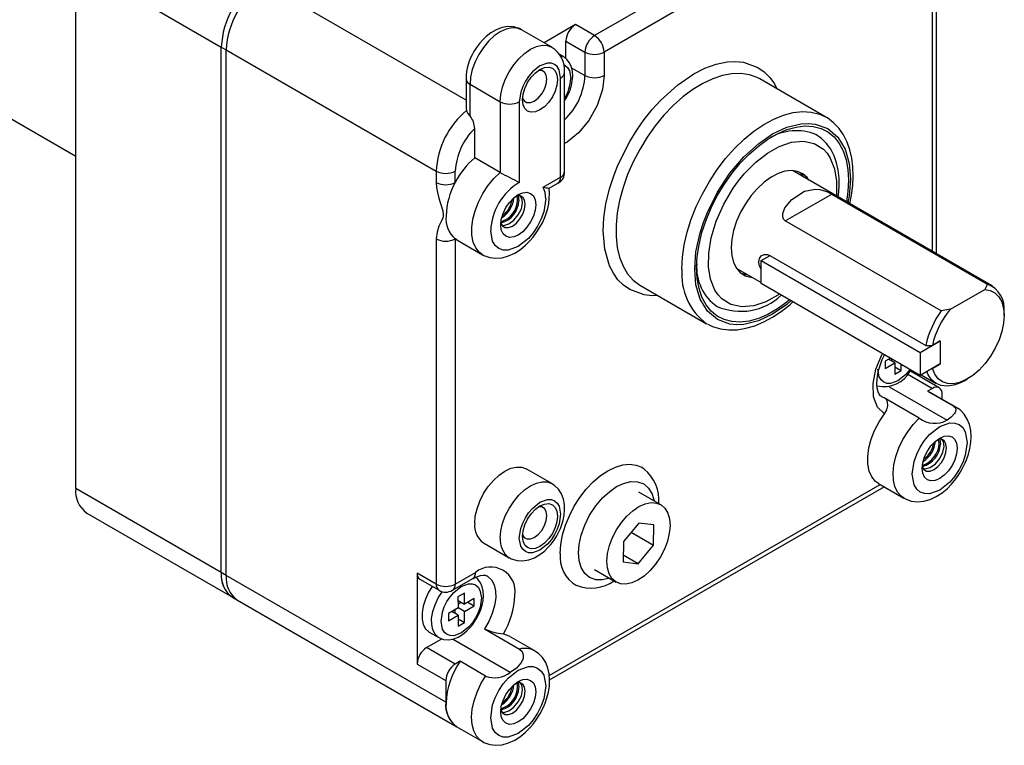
# Model space of a CAD drawing. Header units: inches. Extents: x 0 to 44, y 0 to 34.
# Tile 4 of 7: x 12 to 16.4, y 23.9 to 27.1. Entities that reach past the tile are written whole.
import ezdxf

# ---------------------------------------------------------------- set-up
doc = ezdxf.new("R2010")
doc.units = ezdxf.units.IN
doc.header["$LTSCALE"] = 4
doc.header["$MEASUREMENT"] = 0

msp = doc.modelspace()

# ---------------------------------------------------------------- linework, layer by layer
for p, q in [((10.1916, 27.7396), (12.2803, 26.5338)), ((15.3852, 27.5309), (14.5869, 27.07)), ((15.4276, 27.4574), (14.6293, 26.9965)), ((12.2803, 27.3929), (12.9276, 27.0191)), ((12.2803, 25.0576), (12.2803, 27.3929)), ((14.0156, 26.783), (13.1193, 27.3004)), ((16.1067, 26.1007), (16.1067, 27.1854)), ((16.0891, 26.1109), (16.0891, 27.1771)), ((14.3969, 27.0182), (14.2625, 27.0958)), ((14.502, 27.119), (14.3622, 27.0383)), ((14.5869, 27.07), (14.502, 27.119)), ((12.9276, 27.0191), (12.9496, 27.0065)), ((12.9276, 24.6838), (12.9276, 27.0191)), ((14.4596, 26.9677), (14.4596, 27.0455)), ((14.4596, 27.0455), (14.5444, 26.9965)), ((12.9496, 27.0065), (13.8829, 26.4677)), ((12.9496, 24.6712), (12.9496, 27.0065)), ((14.4483, 26.9765), (14.43, 26.9871)), ((14.5444, 26.9965), (14.5444, 26.8928)), ((14.6293, 26.9965), (14.6293, 26.8928)), ((14.4847, 26.9273), (14.5444, 26.8928)), ((14.0156, 26.8782), (14.0156, 26.7472)), ((14.4362, 26.4413), (14.4362, 26.8822)), ((14.4538, 26.4658), (14.4538, 26.9067)), ((15.6152, 26.7078), (15.3217, 26.8772)), ((14.0332, 26.8537), (14.1675, 26.7761)), ((14.0332, 26.7126), (14.0332, 26.8537)), ((14.1675, 26.7761), (14.1675, 26.4616)), ((14.2524, 26.7761), (14.2524, 26.4175)), ((14.0541, 26.5271), (14.0541, 26.6566)), ((15.5728, 26.6289), (15.5725, 26.6291)), ((14.1675, 26.4616), (14.0541, 26.5271)), ((13.8829, 26.4677), (13.8829, 26.4176)), ((13.9678, 26.4176), (13.9678, 26.4677)), ((14.3586, 26.3965), (14.4362, 26.4413)), ((16.3559, 25.9569), (15.4668, 26.4701)), ((14.3856, 26.3918), (14.4238, 26.4138)), ((14.2449, 26.3395), (14.2423, 26.3591)), ((15.4347, 26.2466), (15.6411, 26.3657)), ((15.6411, 26.3657), (16.3341, 25.9657)), ((16.1277, 25.8466), (15.4347, 26.2466)), ((13.8829, 26.1666), (13.8829, 24.6325)), ((13.9751, 26.1618), (13.9678, 26.1666)), ((13.9678, 26.1666), (13.9678, 24.6325)), ((13.9751, 26.1618), (14.0886, 26.0963)), ((15.3276, 26.07), (15.3672, 26.0929)), ((15.3668, 26.0931), (16.0598, 25.6931)), ((15.3276, 25.9679), (15.3276, 26.07)), ((15.3276, 26.07), (16.0347, 25.6618)), ((15.2169, 26.0371), (15.3276, 25.9732)), ((14.7918, 25.9592), (15.0852, 25.7898)), ((16.0347, 25.5597), (15.3276, 25.9679)), ((16.3341, 25.9657), (16.3215, 25.9421)), ((16.1686, 25.8538), (16.3215, 25.9421)), ((15.1321, 25.8661), (15.1323, 25.8659)), ((16.1686, 25.8538), (16.1277, 25.8466)), ((16.4077, 25.8261), (16.4077, 25.8424)), ((15.0895, 25.7874), (15.0852, 25.7898)), ((16.0347, 25.6618), (16.123, 25.7128)), ((16.123, 25.7132), (16.0886, 25.6934)), ((16.1227, 25.713), (16.123, 25.7128)), ((16.123, 25.7132), (16.123, 25.6103)), ((16.123, 25.7128), (16.123, 25.6108)), ((16.0347, 25.6618), (16.0347, 25.5597)), ((16.0598, 25.6931), (16.0886, 25.6934)), ((15.8792, 25.6235), (15.879, 25.5908)), ((15.879, 25.5908), (15.9218, 25.6152)), ((15.9018, 25.6364), (15.8792, 25.6235)), ((15.9218, 25.6152), (15.8934, 25.6316)), ((15.9076, 25.6331), (15.9076, 25.6235)), ((15.9218, 25.6152), (15.9216, 25.5657)), ((15.9499, 25.5819), (15.95, 25.6086)), ((16.123, 25.6108), (16.0347, 25.5597)), ((16.0886, 25.5905), (16.123, 25.6103)), ((16.1227, 25.6106), (16.123, 25.6103)), ((15.9216, 25.5657), (15.9499, 25.5819)), ((15.9218, 25.5982), (15.9499, 25.5819)), ((15.9795, 25.5652), (16.0891, 25.5019)), ((16.1191, 25.5049), (15.9918, 25.5784)), ((16.0043, 25.5712), (16.0043, 25.5773)), ((16.0886, 25.5905), (16.0879, 25.5905)), ((16.0392, 25.5624), (16.1059, 25.5239)), ((16.2309, 25.5363), (16.245, 25.5444)), ((15.897, 25.5091), (16.1537, 25.3609)), ((16.0891, 25.5019), (16.0677, 25.4896)), ((16.0677, 25.4896), (16.1812, 25.424)), ((16.1953, 25.4177), (16.0818, 25.4832)), ((16.1315, 25.4545), (16.1315, 25.4774)), ((15.8748, 25.46), (15.8631, 25.4653)), ((16.0307, 25.37), (15.8748, 25.46)), ((16.1812, 25.424), (16.1952, 25.4177)), ((16.1188, 25.2574), (16.1161, 25.277)), ((14.3969, 25.0789), (14.2834, 25.1445)), ((12.9276, 24.6838), (12.2803, 25.0576)), ((14.3858, 24.2267), (15.8562, 25.0755)), ((14.3872, 24.2072), (15.8738, 25.0654)), ((14.8813, 24.9854), (14.7844, 25.0413)), ((15.8489, 25.0797), (15.9624, 25.0142)), ((12.33, 24.9477), (12.9773, 24.574)), ((14.7833, 24.9038), (14.7155, 24.8212)), ((14.7497, 24.8629), (14.8485, 24.8058)), ((14.8498, 24.8961), (14.7833, 24.9038)), ((14.8485, 24.8058), (14.8498, 24.8961)), ((14.7155, 24.8212), (14.7142, 24.7309)), ((14.0934, 24.8154), (14.2069, 24.7498)), ((14.7807, 24.7232), (14.8485, 24.8058)), ((14.7807, 24.7232), (14.7146, 24.7613)), ((14.5859, 24.6975), (14.6828, 24.6416)), ((14.7142, 24.7309), (14.7807, 24.7232)), ((12.9496, 24.6712), (12.9276, 24.6838)), ((13.9254, 24.1079), (12.9496, 24.6712)), ((13.8829, 24.6325), (13.7981, 24.6815)), ((13.7981, 24.6815), (13.7981, 24.2773)), ((13.8105, 24.654), (13.8954, 24.605)), ((13.9554, 24.605), (14.0452, 24.6569)), ((13.9678, 24.6325), (14.0576, 24.6843)), ((12.9773, 24.574), (12.9993, 24.5613)), ((12.9993, 24.5613), (13.9751, 23.998)), ((14.0081, 24.5926), (13.9798, 24.576)), ((13.9798, 24.576), (13.9801, 24.5268)), ((13.9799, 24.5598), (14.0083, 24.5433)), ((14.0083, 24.5433), (14.0081, 24.5926)), ((14.0511, 24.5684), (14.0083, 24.5433)), ((14.0513, 24.5358), (14.0511, 24.5684)), ((13.9801, 24.5268), (13.9373, 24.5017)), ((13.9662, 24.5187), (13.9663, 24.5023)), ((13.98, 24.5434), (13.994, 24.5516)), ((14.0085, 24.5108), (13.9801, 24.5272)), ((14.0085, 24.5108), (14.0513, 24.5358)), ((14.0232, 24.552), (14.0513, 24.5358)), ((13.9373, 24.5017), (13.9375, 24.4692)), ((13.9375, 24.4692), (13.9803, 24.4942)), ((13.9803, 24.4942), (13.9522, 24.5104)), ((13.9803, 24.4942), (13.9806, 24.445)), ((13.9804, 24.478), (14.0088, 24.4615)), ((14.0088, 24.4615), (14.0085, 24.5108)), ((13.9806, 24.445), (14.0088, 24.4615)), ((14.0972, 24.4339), (14.2532, 24.3439)), ((13.8405, 24.3508), (13.9081, 24.3898)), ((13.8518, 24.4197), (13.8946, 24.395)), ((14.212, 24.24), (13.9553, 24.3882)), ((14.3215, 24.3359), (14.208, 24.4014)), ((13.9678, 24.2773), (13.8405, 24.3508)), ((13.7981, 24.2773), (13.9254, 24.2038)), ((13.9892, 24.2896), (13.9678, 24.2773)), ((14.1027, 24.2241), (13.9892, 24.2896)), ((13.9254, 24.2038), (13.9254, 24.1079)), ((14.2449, 24.1756), (14.2423, 24.1953)), ((13.9751, 23.998), (14.0886, 23.9325))]:
    msp.add_line(p, q)
at = {"flags": 128}
for points in [[(14.2625, 27.0958), (14.2422, 27.1033), (14.219, 27.1042), (14.1938, 27.0985), (14.1675, 27.0864), (14.1413, 27.0683), (14.1161, 27.0449), (14.0929, 27.0171), (14.0725, 26.9861), (14.0558, 26.9529), (14.0434, 26.9189), (14.0358, 26.8854), (14.0332, 26.8537)], [(14.2617, 27.0954), (14.2529, 27.1007), (14.2271, 27.1084), (14.2017, 27.1097), (14.1755, 27.1054), (14.1496, 27.0957), (14.1256, 27.0819), (14.1054, 27.0662), (14.088, 27.0494), (14.0754, 27.0349), (14.0621, 27.0171), (14.0506, 26.9988)], [(14.1675, 26.7761), (14.1701, 26.8079), (14.1778, 26.8414), (14.1902, 26.8754), (14.2069, 26.9085), (14.2273, 26.9396), (14.2505, 26.9673), (14.2757, 26.9907), (14.3019, 27.0088), (14.3281, 27.021), (14.3533, 27.0267), (14.3765, 27.0258), (14.3969, 27.0182), (14.3971, 27.0181)], [(14.4364, 26.9816), (14.4428, 26.9793), (14.4474, 26.977)], [(14.4538, 26.7808), (14.4593, 26.7889), (14.4734, 26.8176), (14.478, 26.8295), (14.484, 26.8493), (14.4879, 26.8693), (14.4896, 26.8901), (14.4884, 26.9106), (14.484, 26.9302), (14.4761, 26.9483), (14.4642, 26.9641), (14.4483, 26.9765), (14.447, 26.977)], [(14.4362, 26.8822), (14.4298, 26.9176), (14.4212, 26.9318), (14.4093, 26.9418), (14.3948, 26.9471), (14.3782, 26.9474), (14.3443, 26.9353), (14.3105, 26.9083), (14.2938, 26.8888), (14.2793, 26.8667), (14.2675, 26.8431), (14.2588, 26.8189), (14.2524, 26.7761)], [(14.2665, 26.7843), (14.2692, 26.8091), (14.277, 26.8352), (14.2893, 26.8609), (14.3054, 26.8845), (14.3242, 26.9043), (14.3443, 26.919), (14.3645, 26.9276), (14.3832, 26.9294), (14.3993, 26.9244), (14.4117, 26.913), (14.4195, 26.8958), (14.4221, 26.8741)], [(14.45, 26.9399), (14.4553, 26.9378), (14.4667, 26.9278), (14.4749, 26.9136), (14.4808, 26.8787)], [(14.6254, 26.2018), (14.6284, 26.2602), (14.6377, 26.323), (14.6537, 26.3895), (14.6706, 26.442), (14.6911, 26.4945), (14.7434, 26.5991), (14.7743, 26.6491), (14.8079, 26.6968), (14.843, 26.7408), (14.8801, 26.7816), (14.9551, 26.8498), (15.0284, 26.9), (15.0775, 26.9248), (15.1273, 26.9428), (15.1768, 26.9529), (15.2138, 26.9548), (15.249, 26.9514), (15.3134, 26.9282), (15.3413, 26.9086), (15.3658, 26.884), (15.3863, 26.8552), (15.3974, 26.8335)], [(14.2667, 26.791), (14.2739, 26.7797), (14.2863, 26.7726), (14.3018, 26.7724), (14.3191, 26.7792), (14.3364, 26.7924), (14.3519, 26.8105), (14.3643, 26.8319), (14.3722, 26.8545), (14.375, 26.876)], [(14.375, 26.876), (14.3722, 26.8943), (14.3643, 26.9077), (14.3519, 26.9149), (14.3386, 26.9154)], [(14.6293, 26.8928), (14.6217, 26.8296), (14.5982, 26.7599), (14.561, 26.6932), (14.516, 26.6383), (14.4656, 26.5966), (14.4538, 26.5911)], [(15.3217, 26.8772), (15.3097, 26.8835), (15.2752, 26.8959), (15.2377, 26.9016), (15.1976, 26.9005), (15.1555, 26.8927), (15.1121, 26.8782), (15.0678, 26.8572), (15.0235, 26.83), (14.9795, 26.7971), (14.9367, 26.7589), (14.8956, 26.7159), (14.8567, 26.6686), (14.8206, 26.6179), (14.7878, 26.5644), (14.7588, 26.5088), (14.734, 26.452), (14.7138, 26.3947), (14.6983, 26.3377), (14.6879, 26.2818), (14.6826, 26.2279), (14.6826, 26.1766), (14.6879, 26.1287), (14.6983, 26.0849), (14.7138, 26.0457), (14.734, 26.0118), (14.7588, 25.9836), (14.7878, 25.9615), (14.7918, 25.9592)], [(14.4221, 26.8741), (14.4195, 26.8493), (14.4117, 26.8232), (14.3993, 26.7974), (14.3832, 26.7738), (14.3645, 26.754), (14.3443, 26.7394), (14.3242, 26.7308), (14.3054, 26.7289), (14.2893, 26.7339), (14.277, 26.7454), (14.2692, 26.7626), (14.2665, 26.7843)], [(14.0156, 26.7472), (14.0156, 26.7471), (14.0175, 26.7371)], [(14.0332, 26.7126), (14.024, 26.7251), (14.0175, 26.7371)], [(14.9754, 26.0324), (14.978, 26.0851), (14.9859, 26.1401), (14.9989, 26.1967), (15.0168, 26.2539), (15.0393, 26.3111), (15.0663, 26.3674), (15.0972, 26.4221), (15.1317, 26.4743), (15.1692, 26.5233), (15.2093, 26.5685), (15.2514, 26.6092), (15.2948, 26.6449), (15.3391, 26.675), (15.3835, 26.6991), (15.4274, 26.7168), (15.4702, 26.728), (15.5114, 26.7325), (15.5502, 26.7302), (15.5863, 26.7212), (15.6143, 26.7083)], [(15.7223, 26.3226), (15.7296, 26.3614), (15.7347, 26.4037), (15.7366, 26.4454), (15.7352, 26.486), (15.7303, 26.525), (15.7218, 26.562), (15.7096, 26.5967), (15.6936, 26.6286), (15.6737, 26.6574), (15.6498, 26.6826), (15.6219, 26.7037), (15.6138, 26.7079)], [(15.032, 26.0324), (15.0378, 26.1086), (15.0563, 26.1938), (15.0708, 26.2389), (15.0885, 26.284), (15.1335, 26.3739), (15.1889, 26.4579), (15.2509, 26.5308), (15.3154, 26.5895), (15.3785, 26.6326), (15.4415, 26.6623), (15.506, 26.6781), (15.5379, 26.6797), (15.5681, 26.6768), (15.6235, 26.6568), (15.6685, 26.6188), (15.7006, 26.5657), (15.7192, 26.5019), (15.7249, 26.4325)], [(15.0408, 26.0375), (15.0435, 26.0879), (15.0514, 26.1406), (15.0645, 26.1948), (15.0826, 26.2495), (15.1053, 26.3039), (15.1323, 26.3573), (15.1632, 26.4086), (15.1975, 26.4572), (15.2347, 26.5023), (15.2741, 26.543), (15.3152, 26.5789), (15.3573, 26.6094), (15.3997, 26.6338), (15.4417, 26.652), (15.4828, 26.6635), (15.5222, 26.6682), (15.5594, 26.6661), (15.5937, 26.6571), (15.6246, 26.6415), (15.6516, 26.6193), (15.6743, 26.5911), (15.6924, 26.5572), (15.7055, 26.5182), (15.7134, 26.4747), (15.7161, 26.4274)], [(15.6705, 26.3525), (15.6718, 26.3611), (15.6745, 26.3989), (15.6741, 26.4357), (15.6702, 26.4712), (15.6628, 26.5049), (15.6518, 26.5363), (15.637, 26.5651), (15.6184, 26.5909), (15.5958, 26.613), (15.5709, 26.6297)], [(15.0938, 26.0419), (15.0944, 26.1025), (15.1054, 26.1715), (15.1278, 26.2457), (15.1611, 26.3209), (15.2037, 26.3923), (15.2274, 26.425), (15.2526, 26.4558), (15.3043, 26.5081), (15.3558, 26.548), (15.4079, 26.5775), (15.4621, 26.596), (15.5152, 26.6009), (15.5637, 26.5904), (15.6043, 26.5646), (15.6208, 26.5468), (15.6348, 26.5258), (15.6542, 26.4773), (15.6631, 26.423)], [(14.0877, 26.0968), (14.0743, 26.1069), (14.0584, 26.1268), (14.0472, 26.1524), (14.0413, 26.1827), (14.0407, 26.2168), (14.0456, 26.2536), (14.0556, 26.2918), (14.0706, 26.3303), (14.0899, 26.3676), (14.1131, 26.4027), (14.1392, 26.4344), (14.1675, 26.4616)], [(15.5401, 26.4278), (15.5316, 26.4391), (15.5121, 26.456), (15.4888, 26.4665), (15.4623, 26.4703), (15.4333, 26.4672), (15.4028, 26.4574), (15.3716, 26.4411), (15.3406, 26.4188), (15.3107, 26.3911), (15.2827, 26.3589), (15.2575, 26.323), (15.2358, 26.2846), (15.2181, 26.2446), (15.2051, 26.2043), (15.1971, 26.1648), (15.1943, 26.1273), (15.1967, 26.0927), (15.2045, 26.0622), (15.2172, 26.0366), (15.2345, 26.0166), (15.256, 26.0029), (15.2811, 25.9957), (15.2901, 25.9948)], [(15.5188, 26.4401), (15.5104, 26.4513), (15.4977, 26.4634)], [(13.8829, 26.4176), (13.8845, 26.3955), (13.8888, 26.372), (13.8952, 26.3468), (13.9007, 26.3285), (13.9065, 26.3101), (13.9095, 26.3001), (13.9117, 26.2918), (13.9143, 26.2742), (13.9137, 26.267), (13.9118, 26.2596), (13.9066, 26.2472), (13.9008, 26.2354), (13.8953, 26.2234), (13.8865, 26.1971), (13.8829, 26.1666)], [(14.3697, 26.3441), (14.3669, 26.3726), (14.3586, 26.3965)], [(15.6631, 26.423), (15.6625, 26.3624), (15.6617, 26.3576)], [(15.7161, 26.4274), (15.7134, 26.377), (15.7069, 26.3315)], [(15.7249, 26.4325), (15.7192, 26.3563), (15.713, 26.328)], [(14.1697, 26.2286), (14.1723, 26.2534), (14.1801, 26.2796), (14.1924, 26.3053), (14.2086, 26.3289), (14.2273, 26.3487), (14.2474, 26.3634), (14.2676, 26.3719), (14.2863, 26.3738), (14.3024, 26.3688), (14.3148, 26.3573), (14.3226, 26.3402), (14.3252, 26.3184)], [(14.1699, 26.2354), (14.177, 26.2241), (14.1894, 26.2169), (14.205, 26.2168), (14.2222, 26.2236), (14.2395, 26.2367), (14.2551, 26.2549), (14.2674, 26.2763), (14.2754, 26.2988), (14.2781, 26.3203), (14.2754, 26.3387), (14.2674, 26.3521), (14.2551, 26.3592), (14.2426, 26.3599)], [(14.2467, 26.3588), (14.2476, 26.3577), (14.2505, 26.3363)], [(14.267, 26.3267), (14.2642, 26.3482), (14.2534, 26.3613), (14.2534, 26.3613)], [(15.4347, 26.2466), (15.4271, 26.2539), (15.4232, 26.2639), (15.4233, 26.2798), (15.4325, 26.3046), (15.4635, 26.3421), (15.5204, 26.3782), (15.5672, 26.3881), (15.5891, 26.3859), (15.6134, 26.3788), (15.6262, 26.3734), (15.6381, 26.3674), (15.6411, 26.3657)], [(14.3697, 26.3441), (14.3611, 26.2872), (14.3498, 26.2553), (14.3339, 26.2236), (14.3144, 26.194), (14.2925, 26.1682), (14.2474, 26.1323), (14.2024, 26.1163), (14.1805, 26.1167), (14.161, 26.1238), (14.1451, 26.1372), (14.1338, 26.1559), (14.1252, 26.2029)], [(14.3252, 26.3184), (14.3226, 26.2937), (14.3148, 26.2675), (14.3024, 26.2418), (14.2863, 26.2182), (14.2676, 26.1984), (14.2474, 26.1837), (14.2273, 26.1752), (14.2086, 26.1733), (14.1924, 26.1783), (14.1801, 26.1897), (14.1723, 26.2069), (14.1697, 26.2286)], [(14.1754, 26.2282), (14.1829, 26.2265), (14.2057, 26.2332), (14.2284, 26.2496), (14.2479, 26.2733), (14.2614, 26.3004), (14.267, 26.3267)], [(14.0877, 26.0976), (14.0947, 26.093), (14.1213, 26.0834), (14.1481, 26.0802), (14.1762, 26.0826), (14.2047, 26.0905), (14.2324, 26.1034), (14.2579, 26.1199), (14.2804, 26.1386), (14.3003, 26.1587), (14.3139, 26.1747), (14.328, 26.1936), (14.3435, 26.2181)], [(14.8675, 25.9155), (14.843, 25.9142), (14.8079, 25.9176), (14.7434, 25.9409), (14.7156, 25.9605), (14.6911, 25.9851), (14.6706, 26.0138), (14.6537, 26.0469), (14.6321, 26.121), (14.6254, 26.2018)], [(15.3276, 26.0298), (15.3254, 26.0329), (15.3181, 26.0516), (15.3166, 26.0641), (15.3196, 26.0798), (15.3281, 26.0915), (15.3409, 26.0978), (15.3562, 26.0975), (15.3668, 26.0931)], [(15.4595, 25.8918), (15.4415, 25.8754), (15.3785, 25.8324), (15.3154, 25.8026), (15.2509, 25.7868), (15.2191, 25.7852), (15.1889, 25.7881), (15.1335, 25.8081), (15.0885, 25.8461), (15.0563, 25.8992), (15.0378, 25.963), (15.032, 26.0324)], [(15.4532, 25.8954), (15.4417, 25.886), (15.3997, 25.8556), (15.3573, 25.8311), (15.3152, 25.8129), (15.2741, 25.8014), (15.2347, 25.7967), (15.1975, 25.7988), (15.1632, 25.8078), (15.1323, 25.8235), (15.1053, 25.8456), (15.0826, 25.8738), (15.0645, 25.9077), (15.0514, 25.9467), (15.0435, 25.9902), (15.0408, 26.0375)], [(15.4075, 25.9218), (15.4012, 25.9169), (15.349, 25.8875), (15.2948, 25.8689), (15.2417, 25.864), (15.1932, 25.8746), (15.1526, 25.9003), (15.1362, 25.9181), (15.1222, 25.9391), (15.1027, 25.9877), (15.0938, 26.0419)], [(15.238, 26.0137), (15.2598, 26.0079), (15.2689, 26.0071)], [(16.3215, 25.9421), (16.3459, 25.9378), (16.367, 25.9268), (16.3842, 25.9097), (16.397, 25.8868), (16.4049, 25.859), (16.4077, 25.8271), (16.4052, 25.7922), (16.3976, 25.7553), (16.3851, 25.7177), (16.3681, 25.6806), (16.3472, 25.6451), (16.323, 25.6124), (16.2963, 25.5836), (16.2679, 25.5595), (16.2389, 25.541), (16.21, 25.5286), (16.1822, 25.5227), (16.1564, 25.5236), (16.1335, 25.5311), (16.1142, 25.5451), (16.0991, 25.5651), (16.0886, 25.5905)], [(15.0905, 25.7877), (15.1106, 25.7774), (15.1473, 25.7663), (15.1831, 25.7618), (15.2207, 25.7627), (15.2595, 25.7691), (15.2991, 25.7807), (15.3387, 25.7974), (15.3782, 25.8188), (15.4169, 25.8444), (15.4545, 25.8738), (15.4685, 25.8866)], [(15.8754, 25.3889), (15.8454, 25.4181), (15.8276, 25.4648), (15.8253, 25.5239), (15.8376, 25.5873), (15.8633, 25.6519), (15.8664, 25.6569)], [(15.8633, 25.4655), (15.8576, 25.4697), (15.8525, 25.4766), (15.8475, 25.4876), (15.8438, 25.5027), (15.8419, 25.5215), (15.8426, 25.5434), (15.846, 25.5672), (15.8517, 25.5912), (15.859, 25.6135), (15.8661, 25.6313), (15.8756, 25.6516)], [(15.9885, 25.5864), (15.985, 25.5811), (15.9687, 25.562), (15.9356, 25.5358), (15.9026, 25.5242), (15.8864, 25.5246), (15.8722, 25.5299), (15.8607, 25.5397), (15.8524, 25.5537), (15.8462, 25.5883)], [(16.2309, 25.5363), (16.2139, 25.5274), (16.1837, 25.5164), (16.1549, 25.5122), (16.1283, 25.5149), (16.1049, 25.5244), (16.0853, 25.5405), (16.0701, 25.5626), (16.064, 25.5767)], [(16.0677, 25.4896), (16.0816, 25.4833), (16.0818, 25.4832)], [(15.8754, 25.3889), (15.8858, 25.4066), (15.8908, 25.4244), (15.8895, 25.4418), (15.8827, 25.4538), (15.8748, 25.46)], [(15.8489, 25.0797), (15.8358, 25.0892), (15.8194, 25.1091), (15.8079, 25.1349), (15.8017, 25.1656), (15.8011, 25.2002), (15.806, 25.2376), (15.8164, 25.2765), (15.8318, 25.3155), (15.8517, 25.3534), (15.8754, 25.3889)], [(16.1812, 25.424), (16.186, 25.4206), (16.1897, 25.4166), (16.1929, 25.4078), (16.1919, 25.3994), (16.19, 25.395), (16.1873, 25.3904), (16.1726, 25.3748), (16.1537, 25.3609)], [(16.2173, 25.136), (16.2349, 25.1708), (16.2409, 25.1854), (16.2492, 25.2097), (16.2556, 25.2348), (16.2598, 25.2613), (16.2611, 25.2883), (16.2592, 25.3152), (16.2535, 25.3412), (16.2438, 25.3656), (16.2298, 25.3876), (16.2116, 25.4063), (16.1948, 25.4173)], [(15.9628, 25.014), (15.9503, 25.0228), (15.9341, 25.0416), (15.9225, 25.0658), (15.9158, 25.0946), (15.9142, 25.1273), (15.9178, 25.1628), (15.9264, 25.1999), (15.9398, 25.2375), (15.9575, 25.2745), (15.979, 25.3096), (16.0037, 25.3418), (16.0307, 25.37)], [(15.999, 25.1209), (16.0076, 25.1778), (16.0189, 25.2096), (16.0348, 25.2414), (16.0544, 25.271), (16.0763, 25.2967), (16.1213, 25.3326), (16.1663, 25.3487), (16.1882, 25.3483), (16.2077, 25.3412), (16.2236, 25.3278), (16.235, 25.3091), (16.2436, 25.262)], [(16.2436, 25.262), (16.235, 25.2051), (16.2236, 25.1733), (16.2077, 25.1415), (16.1882, 25.1119), (16.1663, 25.0861), (16.1213, 25.0502), (16.0763, 25.0342), (16.0544, 25.0346), (16.0348, 25.0417), (16.0189, 25.0551), (16.0076, 25.0738), (15.999, 25.1209)], [(16.0435, 25.1465), (16.0461, 25.1713), (16.0539, 25.1975), (16.0663, 25.2232), (16.0824, 25.2468), (16.1011, 25.2666), (16.1213, 25.2813), (16.1414, 25.2898), (16.1602, 25.2917), (16.1763, 25.2867), (16.1886, 25.2752), (16.1964, 25.2581), (16.1991, 25.2363)], [(16.0437, 25.1533), (16.0509, 25.142), (16.0632, 25.1349), (16.0788, 25.1347), (16.0961, 25.1415), (16.1133, 25.1546), (16.1289, 25.1728), (16.1413, 25.1942), (16.1492, 25.2167), (16.1519, 25.2382), (16.1492, 25.2566), (16.1413, 25.27), (16.1289, 25.2771), (16.1155, 25.2777)], [(16.1205, 25.2767), (16.1214, 25.2756), (16.1243, 25.2542)], [(16.1409, 25.2446), (16.138, 25.2661), (16.1273, 25.2792), (16.1273, 25.2792)], [(16.1991, 25.2363), (16.1964, 25.2116), (16.1886, 25.1854), (16.1763, 25.1597), (16.1602, 25.1361), (16.1414, 25.1163), (16.1213, 25.1016), (16.1011, 25.0931), (16.0824, 25.0912), (16.0663, 25.0962), (16.0539, 25.1076), (16.0461, 25.1248), (16.0435, 25.1465)], [(16.0492, 25.1461), (16.0567, 25.1444), (16.0795, 25.1511), (16.1022, 25.1675), (16.1218, 25.1912), (16.1352, 25.2183), (16.1409, 25.2446)], [(14.0541, 24.9023), (14.0566, 24.9341), (14.0643, 24.9676), (14.0767, 25.0016), (14.0934, 25.0348), (14.1138, 25.0658), (14.137, 25.0936), (14.1622, 25.1169), (14.1884, 25.135), (14.2146, 25.1472), (14.2398, 25.1529), (14.263, 25.152), (14.2834, 25.1445)], [(14.4345, 24.7692), (14.4371, 24.809), (14.4449, 24.8509), (14.4576, 24.8938), (14.475, 24.9366), (14.4966, 24.9783), (14.5219, 25.0179), (14.5503, 25.0543), (14.5811, 25.0868), (14.6134, 25.1145), (14.6466, 25.1366), (14.6798, 25.1528), (14.7122, 25.1625), (14.7429, 25.1655), (14.7713, 25.1618), (14.7966, 25.1515), (14.8074, 25.1443)], [(15.9632, 25.0144), (15.9685, 25.0109), (15.9951, 25.0013), (16.022, 24.9981), (16.0501, 25.0005), (16.0786, 25.0084), (16.1062, 25.0213), (16.1318, 25.0379), (16.1543, 25.0565), (16.1742, 25.0766), (16.1877, 25.0926), (16.2018, 25.1115), (16.2173, 25.136)], [(14.1675, 24.8368), (14.1701, 24.8686), (14.1778, 24.9021), (14.1902, 24.9361), (14.2069, 24.9692), (14.2273, 25.0003), (14.2505, 25.028), (14.2757, 25.0514), (14.3019, 25.0695), (14.3281, 25.0817), (14.3533, 25.0874), (14.3765, 25.0865), (14.3969, 25.0789), (14.3971, 25.0788)], [(14.5153, 24.7714), (14.5181, 24.8087), (14.5272, 24.8505), (14.543, 24.8947), (14.565, 24.9388), (14.5922, 24.98), (14.6226, 25.0157), (14.6542, 25.0445), (14.6851, 25.0656), (14.7161, 25.0802), (14.7477, 25.0879), (14.7781, 25.0873), (14.8053, 25.0775), (14.8273, 25.0589), (14.8431, 25.0328), (14.852, 25.0023)], [(14.4189, 24.8469), (14.4352, 24.8799), (14.4403, 24.8932), (14.447, 24.9155), (14.4516, 24.9384), (14.4537, 24.9624), (14.4527, 24.9868), (14.4481, 25.0107), (14.4393, 25.0333), (14.4263, 25.0537), (14.4089, 25.0709), (14.3968, 25.0781)], [(14.2524, 24.8368), (14.2588, 24.8796), (14.2675, 24.9038), (14.2793, 24.9274), (14.2938, 24.9495), (14.3105, 24.9691), (14.3443, 24.996), (14.3782, 25.0081), (14.3948, 25.0078), (14.4093, 25.0025), (14.4212, 24.9925), (14.4298, 24.9783), (14.4362, 24.943)], [(14.9224, 24.8918), (14.9192, 24.8584), (14.9108, 24.8233), (14.8974, 24.7878), (14.8796, 24.7533), (14.858, 24.7211), (14.8335, 24.6925), (14.8071, 24.6685), (14.7796, 24.6501), (14.7523, 24.6379), (14.7261, 24.6326), (14.7021, 24.6341), (14.6811, 24.6426), (14.664, 24.6576), (14.6514, 24.6787), (14.6439, 24.7049), (14.6417, 24.7352), (14.6448, 24.7686), (14.6533, 24.8037), (14.6667, 24.8392), (14.6845, 24.8737), (14.706, 24.9059), (14.7305, 24.9345), (14.757, 24.9585), (14.7844, 24.9769), (14.8117, 24.9891), (14.8379, 24.9945), (14.862, 24.9929), (14.8829, 24.9844), (14.9, 24.9694), (14.9126, 24.9484), (14.9201, 24.9222), (14.9224, 24.8918)], [(14.2665, 24.845), (14.2692, 24.8698), (14.277, 24.8959), (14.2893, 24.9217), (14.3054, 24.9452), (14.3242, 24.965), (14.3443, 24.9797), (14.3645, 24.9883), (14.3832, 24.9901), (14.3993, 24.9852), (14.4117, 24.9737), (14.4195, 24.9565), (14.4221, 24.9348)], [(14.375, 24.9367), (14.3722, 24.9551), (14.3643, 24.9685), (14.3519, 24.9756), (14.3386, 24.9762)], [(14.4362, 24.943), (14.4298, 24.9002), (14.4212, 24.876), (14.4093, 24.8524), (14.3948, 24.8303), (14.3782, 24.8107), (14.3443, 24.7837), (14.3105, 24.7717), (14.2938, 24.772), (14.2793, 24.7773), (14.2675, 24.7872), (14.2588, 24.8015), (14.2524, 24.8368)], [(14.4221, 24.9348), (14.4195, 24.91), (14.4117, 24.8839), (14.3993, 24.8581), (14.3832, 24.8346), (14.3645, 24.8148), (14.3443, 24.8001), (14.3242, 24.7915), (14.3054, 24.7897), (14.2893, 24.7946), (14.277, 24.8061), (14.2692, 24.8233), (14.2665, 24.845)], [(14.2667, 24.8517), (14.2739, 24.8404), (14.2863, 24.8333), (14.3018, 24.8331), (14.3191, 24.8399), (14.3364, 24.8531), (14.3519, 24.8712), (14.3643, 24.8926), (14.3722, 24.9152), (14.375, 24.9367)], [(14.2073, 24.7505), (14.2166, 24.7449), (14.2423, 24.7372), (14.2677, 24.7359), (14.294, 24.7403), (14.3199, 24.7499), (14.3438, 24.7638), (14.3641, 24.7794), (14.3814, 24.7962), (14.3941, 24.8107), (14.4073, 24.8285), (14.4189, 24.8469)], [(14.6535, 24.6585), (14.6226, 24.6509), (14.5922, 24.6516), (14.565, 24.6614), (14.543, 24.68), (14.5272, 24.706), (14.5181, 24.7373), (14.5153, 24.7714)], [(14.0451, 24.6565), (14.0513, 24.6602), (14.0666, 24.6671), (14.0802, 24.6711), (14.0914, 24.6726), (14.1003, 24.6721), (14.1072, 24.67), (14.1088, 24.6688)], [(14.0626, 24.4794), (14.0767, 24.508), (14.0813, 24.52), (14.0873, 24.5397), (14.0912, 24.5598), (14.0929, 24.5805), (14.0917, 24.601), (14.0873, 24.6207), (14.0794, 24.6388), (14.0675, 24.6545), (14.057, 24.6628)], [(14.1089, 24.6691), (14.1125, 24.6669), (14.1289, 24.6511), (14.1404, 24.6292), (14.1467, 24.6021), (14.1473, 24.571), (14.1424, 24.5372), (14.1321, 24.5021), (14.1168, 24.4671), (14.0972, 24.4339)], [(13.8654, 24.6223), (13.8492, 24.5964), (13.8348, 24.5659), (13.8249, 24.5349), (13.8199, 24.5049), (13.82, 24.4773), (13.8254, 24.4534), (13.8356, 24.4342), (13.8502, 24.4207), (13.8518, 24.4197)], [(13.8935, 24.3957), (13.893, 24.396), (13.8784, 24.4095), (13.8681, 24.4287), (13.8628, 24.4526), (13.8626, 24.4802), (13.8676, 24.5102), (13.8776, 24.5412), (13.892, 24.5717), (13.9102, 24.6003), (13.9102, 24.6004)], [(13.9045, 24.4662), (13.9106, 24.5079), (13.9189, 24.5316), (13.9304, 24.5547), (13.9445, 24.5763), (13.9607, 24.5955), (13.9937, 24.6221), (14.0268, 24.6342), (14.0431, 24.634), (14.0574, 24.629), (14.069, 24.6195), (14.0776, 24.6057), (14.0841, 24.5713)], [(14.0841, 24.5713), (14.078, 24.5296), (14.0697, 24.506), (14.0582, 24.4829), (14.0441, 24.4612), (14.0279, 24.442), (13.9949, 24.4154), (13.9618, 24.4033), (13.9455, 24.4035), (13.9312, 24.4085), (13.9196, 24.4181), (13.911, 24.4319), (13.9045, 24.4662)], [(13.8932, 24.3961), (13.8946, 24.395), (13.915, 24.3871), (13.9362, 24.3851), (13.9583, 24.3886), (13.9799, 24.3969), (13.9995, 24.4086), (14.0191, 24.4244), (14.0327, 24.4382), (14.0442, 24.452), (14.0626, 24.4794)], [(14.1815, 24.411), (14.2052, 24.403), (14.208, 24.4014)], [(14.2532, 24.3439), (14.2645, 24.333), (14.2698, 24.3178), (14.2688, 24.302), (14.2619, 24.285), (14.2395, 24.2587), (14.212, 24.24)], [(14.3435, 24.0543), (14.3611, 24.089), (14.3671, 24.1036), (14.3754, 24.1279), (14.3818, 24.1531), (14.3859, 24.1796), (14.3873, 24.2066), (14.3853, 24.2335), (14.3797, 24.2595), (14.3699, 24.2839), (14.356, 24.3058), (14.3378, 24.3246), (14.3213, 24.3353)], [(14.1252, 24.0391), (14.1338, 24.096), (14.1451, 24.1279), (14.161, 24.1596), (14.1805, 24.1893), (14.2024, 24.215), (14.2474, 24.2509), (14.2925, 24.267), (14.3144, 24.2665), (14.3339, 24.2595), (14.3498, 24.2461), (14.3611, 24.2273), (14.3697, 24.1803)], [(14.0888, 23.9323), (14.0785, 23.9394), (14.0619, 23.9575), (14.0497, 23.9811), (14.0425, 24.0095), (14.0403, 24.0418), (14.0433, 24.077), (14.0514, 24.114), (14.0643, 24.1517), (14.0815, 24.1888), (14.1027, 24.2241)], [(14.1697, 24.0648), (14.1723, 24.0896), (14.1801, 24.1157), (14.1924, 24.1415), (14.2086, 24.165), (14.2273, 24.1848), (14.2474, 24.1995), (14.2676, 24.2081), (14.2863, 24.2099), (14.3024, 24.205), (14.3148, 24.1935), (14.3226, 24.1763), (14.3252, 24.1546)], [(14.3697, 24.1803), (14.3611, 24.1234), (14.3498, 24.0915), (14.3339, 24.0598), (14.3144, 24.0301), (14.2925, 24.0044), (14.2474, 23.9685), (14.2024, 23.9524), (14.1805, 23.9529), (14.161, 23.9599), (14.1451, 23.9733), (14.1338, 23.9921), (14.1252, 24.0391)], [(14.1699, 24.0715), (14.177, 24.0603), (14.1894, 24.0531), (14.205, 24.0529), (14.2222, 24.0598), (14.2395, 24.0729), (14.2551, 24.091), (14.2674, 24.1124), (14.2754, 24.135), (14.2781, 24.1565), (14.2754, 24.1749), (14.2674, 24.1883), (14.2551, 24.1954), (14.2426, 24.1961)], [(14.1754, 24.0644), (14.1829, 24.0627), (14.2057, 24.0693), (14.2284, 24.0858), (14.2479, 24.1094), (14.2614, 24.1365), (14.267, 24.1629)], [(14.2467, 24.195), (14.2476, 24.1939), (14.2505, 24.1725)], [(14.267, 24.1629), (14.2642, 24.1843), (14.2534, 24.1975), (14.2534, 24.1975)], [(14.3252, 24.1546), (14.3226, 24.1298), (14.3148, 24.1037), (14.3024, 24.0779), (14.2863, 24.0544), (14.2676, 24.0346), (14.2474, 24.0199), (14.2273, 24.0113), (14.2086, 24.0095), (14.1924, 24.0144), (14.1801, 24.0259), (14.1723, 24.0431), (14.1697, 24.0648)], [(14.0892, 23.9327), (14.0947, 23.9292), (14.1213, 23.9196), (14.1481, 23.9163), (14.1762, 23.9187), (14.2047, 23.9267), (14.2324, 23.9395), (14.2579, 23.9561), (14.2804, 23.9747), (14.3003, 23.9948), (14.3139, 24.0108), (14.328, 24.0298), (14.3435, 24.0543)]]:
    msp.add_lwpolyline(points, dxfattribs=at)
for centre, radius, start, end in [((13.2945, 27.0033), 0.3672, 122.4764, 177.5236), ((13.3164, 26.9906), 0.3672, 122.4764, 177.5236), ((14.5517, 27.0413), 0.0922, 122.6055, 177.3945), ((14.6365, 26.9923), 0.0922, 122.6055, 177.3945), ((14.5372, 26.9923), 0.0922, 2.6055, 57.3945), ((14.336, 26.9163), 0.1179, 355.2954, 58.9914), ((14.2434, 26.878), 0.2275, 147.948, 179.9414), ((14.5869, 27.0784), 0.0922, 242.6097, 297.3903), ((14.0443, 26.8802), 0.0287, 183.9307, 247.2736), ((14.4238, 26.9098), 0.0302, 294.3857, 354.1783), ((14.2494, 26.9086), 0.2954, 313.7777, 356.9392), ((14.2927, 26.888), 0.1883, 328.8243, 357.1777), ((14.5869, 26.9747), 0.0922, 242.6097, 297.3903), ((14.21, 26.858), 0.0922, 242.6097, 297.3903), ((14.2583, 26.4485), 0.3759, 129.8396, 177.0733), ((13.9588, 26.6531), 0.0953, 2.1348, 38.6936), ((14.249, 26.4534), 0.2816, 133.8157, 177.1027), ((15.4834, 26.4197), 0.2277, 67.3, 122.1211), ((14.2986, 26.2457), 0.3729, 130.9913, 152.5378), ((13.9254, 26.5495), 0.0922, 242.6097, 297.3903), ((16.2116, 30.2892), 4.3392, 241.8964, 243.1592), ((14.4012, 26.462), 0.0527, 295.2227, 4.0928), ((14.4077, 26.4377), 0.0288, 304.0564, 7.2558), ((14.4238, 26.4688), 0.0302, 294.3747, 354.3052), ((13.9254, 26.4995), 0.0922, 242.6097, 297.3903), ((14.2556, 26.2584), 0.3289, 151.0435, 178.2464), ((14.3889, 26.1915), 0.264, 121.1415, 177.5189), ((14.3947, 26.5326), 0.1408, 255.1426, 266.1898), ((14.1031, 26.3686), 0.2835, 327.9415, 4.7806), ((14.1433, 26.3411), 0.1072, 284.9939, 357.4446), ((14.1368, 26.345), 0.1083, 288.9144, 357.0899), ((14.1123, 26.3595), 0.1166, 302.4754, 354.843), ((14.1176, 26.3548), 0.1037, 306.6458, 351.2885), ((14.0407, 26.2551), 0.1147, 173.309, 230.4994), ((13.9254, 26.2485), 0.0922, 242.6097, 297.3903), ((15.2521, 26.0402), 0.2115, 175.6081, 235.3691), ((15.2463, 26.0088), 0.2719, 175.0198, 233.668), ((16.2906, 25.8561), 0.1178, 353.3109, 68.3688), ((15.2366, 26.1063), 0.2616, 246.4481, 313.4883), ((16.4598, 25.6079), 0.409, 144.2991, 167.9832), ((16.4607, 25.6081), 0.3818, 139.9334, 167.0958), ((15.8734, 25.6434), 0.1336, 256.8864, 332.4037), ((16.1057, 25.4816), 0.0262, 350.786, 129.2033), ((16.0992, 25.4604), 0.1134, 232.8105, 298.7141), ((16.0106, 25.2629), 0.1083, 288.9144, 357.0899), ((15.9861, 25.2774), 0.1166, 302.4754, 354.843), ((15.9914, 25.2727), 0.1037, 306.6458, 351.2885), ((16.0172, 25.259), 0.1072, 284.9939, 357.4446), ((14.6964, 25.0061), 0.1766, 354.9736, 51.014), ((12.4003, 25.0457), 0.1206, 174.3376, 234.3502), ((14.1472, 24.8921), 0.0937, 173.7012, 234.9867), ((14.2627, 24.8275), 0.0956, 174.3833, 234.2597), ((14.5768, 24.7519), 0.1434, 173.0561, 240.7288), ((14.1257, 24.6003), 0.1082, 350.9531, 129.0362), ((13.0444, 24.6705), 0.1175, 173.4667, 235.2211), ((13.0476, 24.6719), 0.1206, 174.3376, 234.3502), ((13.0663, 24.6578), 0.1175, 173.4667, 235.2211), ((13.8275, 24.6782), 0.0296, 173.7012, 234.9867), ((14.029, 24.6807), 0.0288, 304.0564, 7.2558), ((14.572, 24.7953), 0.1801, 248.8389, 304.4403), ((13.913, 24.6295), 0.0302, 174.3853, 234.2365), ((13.9254, 24.7144), 0.0922, 242.6097, 297.3903), ((13.9251, 24.6532), 0.0563, 238.3006, 302.2745), ((13.9377, 24.6295), 0.0302, 305.9049, 5.6023), ((13.8758, 24.5954), 0.357, 328.886, 358.0473), ((14.2147, 24.6995), 0.2904, 246.1359, 263.418), ((13.8902, 24.2731), 0.0922, 122.6055, 177.3945), ((14.2773, 24.2542), 0.0929, 61.5647, 105.0916), ((14.0175, 24.1996), 0.0922, 122.6055, 177.3945), ((14.2736, 24.0908), 0.3471, 145.0376, 177.7102), ((14.143, 24.3308), 0.1141, 249.2898, 307.2163), ((14.1433, 24.1772), 0.1072, 284.9939, 357.4446), ((14.1368, 24.1811), 0.1083, 288.9144, 357.0899), ((14.1123, 24.1957), 0.1166, 302.4754, 354.843), ((14.1176, 24.191), 0.1037, 306.6458, 351.2885), ((14.0455, 24.096), 0.1207, 174.3796, 234.302), ((14.0434, 24.0932), 0.1172, 174.3796, 234.302)]:
    msp.add_arc(centre, radius, start, end)

doc.saveas('drawing.dxf')
